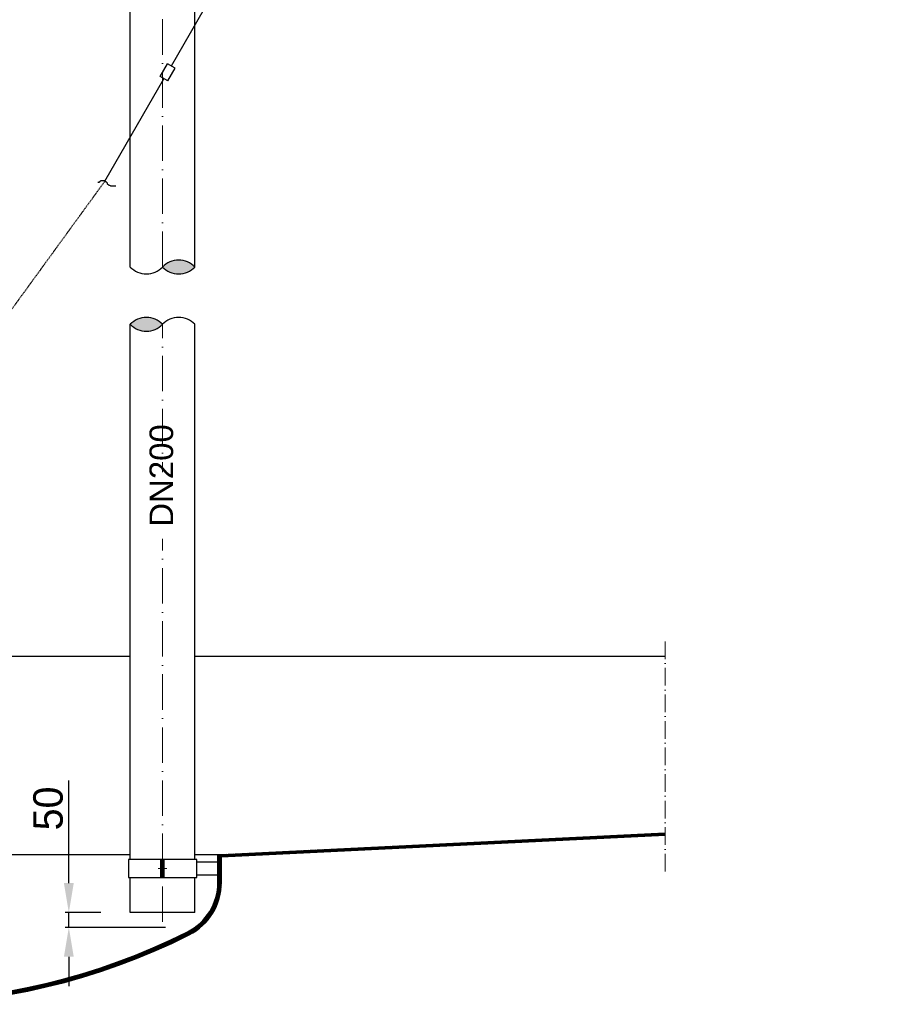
# Model space of a CAD drawing. Header units: millimetres. Extents: x -48448 to 452754, y -13941 to 17062.
# Tile 50 of 256: x -5676 to -2707, y -1011 to 2330. Entities that reach past the tile are written whole.
import ezdxf

# ---------------------------------------------------------------- set-up
doc = ezdxf.new("R2010")
doc.units = ezdxf.units.MM
doc.linetypes.add('ACAD_ISO10W100', pattern=[18, 12, -3, 0, -3])
doc.linetypes.add('HIDDEN', pattern=[0.375, 0.25, -0.125])
doc.layers.add('Bemaßung', color=7, linetype='Continuous', lineweight=13)
doc.layers.add('Beschriftung', color=7, linetype='Continuous')
doc.styles.add('LBB3.5M1000', font='isocp.shx', dxfattribs={"height": 3.5})
doc.dimstyles.new('DIN', dxfattribs={"dimtxt": 2.5, "dimasz": 2.5, "dimexe": 1.25, "dimexo": 0.625, "dimtad": 1, "dimtih": 1, "dimdec": 4, "dimdsep": 46, "dimlunit": 6, "dimtxsty": 'Standard', "dimcen": 2.5, "dimadec": 0, "dimazin": 0, "dimtfac": 1, "dimtdec": 4, "dimtmove": 0, "dimatfit": 3, "dimfxl": 0, "dimtvp": 1, "dimtolj": 1, "dimtzin": 0, "dimarcsym": 0})

# ---------------------------------------------------------------- blocks, each defined once
blk = doc.blocks.new('*D44')
at = {"layer": 'Bemaßung', "color": 0, "lineweight": -2, "transparency": 16777216}
for p, q in [((-5509.1, -599.4), (-5509.1, -251)), ((-5400.5, -699.4), (-5521.6, -699.4)), ((-5509.1, -749.4), (-5509.1, -699.4)), ((-5181.4, -749.4), (-5521.6, -749.4)), ((-5509.1, -849.4), (-5509.1, -949.4))]:
    blk.add_line(p, q, dxfattribs=at)
at = {"layer": 'Bemaßung', "color": 0, "transparency": 16777216}
for points in [[(-5525.7, -599.4), (-5492.4, -599.4), (-5509.1, -699.4)], [(-5525.7, -849.4), (-5492.4, -849.4), (-5509.1, -749.4)]]:
    blk.add_solid(points, dxfattribs=at)
at = {"layer": 'DEFPOINTS', "color": 0, "transparency": 16777216}
for p in [(-5300.5, -699.4), (-5509.1, -749.4), (-5081.4, -749.4)]:
    blk.add_point(p, dxfattribs=at)
at = {"layer": 'Bemaßung', "color": 0, "transparency": 16777216, "insert": (-5579.1, -346), "char_height": 100, "attachment_point": 5, "rotation": 90}
blk.add_mtext('\\A1;50', dxfattribs=at)

msp = doc.modelspace()

# ---------------------------------------------------------------- hatches: boundary and pattern name
h = msp.add_hatch(color=256)
h.dxf.hatch_style = 1
h.paths.add_polyline_path([(-5190.932, 1491.152, 0.43057008), (-5081.382, 1491.152, 0.43057008)])
h = msp.add_hatch(color=256)
h.dxf.hatch_style = 1
h.paths.add_polyline_path([(-5190.932, 1296.718, 0.43057008), (-5300.482, 1296.718, 0.43057008)])
at = {"lineweight": 5}
h = msp.add_hatch(dxfattribs=at)
h.set_pattern_fill('ANSI31', color=256)
h.set_pattern_definition([(45, (8467.4777, 504.0797), (-2.245064, 2.245064), [])])
h.paths.add_polyline_path([(-4990.932, -502.605), (-4990.932, -510.601), (-3484.937, -437.107), (-3484.937, -429.11)])
h = msp.add_hatch(dxfattribs=at)
h.set_pattern_fill('ANSI31', color=256, angle=90)
h.set_pattern_definition([(135, (8467.4777, 0), (-2.245064, -2.245064), [])])
h.paths.add_polyline_path([(-7178.932, -596.633), (-7178.932, -502.576), (-7190.932, -502.576), (-7190.932, -536.751), (-7190.932, -596.633, 0.27545632), (-7086.05, -772.566), (-7066.964, -768.816, -0.00109503), (-7075.532, -764.522, -0.2832369)])
h.paths.add_polyline_path([(-7066.964, -768.816), (-7086.05, -772.566, 0.00721748), (-7080.932, -775.239, 0.23771432), (-5100.932, -775.239, 0.2832369), (-4990.932, -596.633), (-4990.932, -502.576), (-5002.932, -502.576), (-5002.932, -596.633, -0.2832369), (-5106.332, -764.522, -0.23655772)])

# ---------------------------------------------------------------- linework, layer by layer
at = {"linetype": 'ACAD_ISO10W100', "lineweight": 18, "ltscale": 10}
for p, q in [((-5190.932, 1491.152), (-5190.932, 4712.107)), ((-5190.932, -731.276), (-5190.932, 1296.718)), ((-5205.362, -549.604), (-5176.501, -549.604))]:
    msp.add_line(p, q, dxfattribs=at)
at = {"linetype": 'Continuous', "lineweight": -2, "ltscale": 10}
for p, q in [((-5300.482, 1491.152), (-5300.482, 2574.77)), ((-5081.382, 1491.152), (-5081.382, 2574.77)), ((-5300.482, -518.743), (-5300.482, 1296.718)), ((-5081.382, -518.743), (-5081.382, 1296.718)), ((-5300.482, -699.416), (-5300.482, -580.465)), ((-5081.382, -699.416), (-5081.382, -580.465)), ((-5081.382, -699.416), (-5300.482, -699.416))]:
    msp.add_line(p, q, dxfattribs=at)
at = {"linetype": 'Continuous', "ltscale": 10}
for p, q in [((-5161.078, 2173.387), (-4946.54, 2544.977)), ((-5199.068, 2137.586), (-5174.068, 2180.887)), ((-5148.088, 2165.887), (-5174.068, 2180.887)), ((-5173.088, 2122.586), (-5148.088, 2165.887)), ((-5386.998, 1782.082), (-5186.078, 2130.086)), ((-5173.088, 2122.586), (-5199.068, 2137.586))]:
    msp.add_line(p, q, dxfattribs=at)
at = {"linetype": 'HIDDEN', "ltscale": 10}
msp.add_line((-5386.998, 1782.082), (-6148.068, 735.963), dxfattribs=at)
at = {"linetype": 'ACAD_ISO10W100', "lineweight": 13, "ltscale": 5}
msp.add_line((-3484.937, 220.873), (-3484.937, -562.834), dxfattribs=at)
for p, q in [((-5846.482, 170.873), (-5300.482, 170.873)), ((-5081.382, 170.873), (-3484.937, 170.873)), ((-4990.932, -502.605), (-3484.937, -429.11)), ((-4990.932, -510.601), (-3484.937, -437.107)), ((-5742.907, -502.576), (-5300.482, -502.576)), ((-5081.382, -502.576), (-4990.932, -502.576)), ((-5002.932, -596.633), (-5002.932, -502.576)), ((-4990.932, -596.633), (-4990.932, -502.576))]:
    msp.add_line(p, q)
at = {"linetype": 'Continuous', "lineweight": -2, "ltscale": 10}
for points in [[(-5193.137, -518.743), (-5306.818, -518.743), (-5306.818, -580.465), (-5193.137, -580.465)], [(-5188.428, -580.465), (-5074.748, -580.465), (-5074.748, -518.743), (-5188.428, -518.743)]]:
    msp.add_lwpolyline(points, dxfattribs=at)
for points in [[(-5193.137, -580.465), (-5196.597, -580.465), (-5196.597, -518.743), (-5193.137, -518.743)], [(-5188.428, -580.465), (-5184.968, -580.465), (-5184.968, -518.743), (-5188.428, -518.743)], [(-5074.748, -526.887), (-5002.932, -526.887), (-5002.932, -572.322), (-5074.748, -572.322)]]:
    msp.add_lwpolyline(points, close=True, dxfattribs=at)
at = {"linetype": 'Continuous', "ltscale": 10}
for centre, start, end in [((-5136.157, 1439.337), 43.40947, 136.59053), ((-5245.707, 1542.967), 223.40947, 316.59053), ((-5136.157, 1542.967), 223.40947, 316.59053), ((-5245.707, 1244.903), 43.40947, 136.59053), ((-5136.157, 1244.903), 43.40947, 136.59053), ((-5245.707, 1348.533), 223.40947, 316.59053)]:
    msp.add_arc(centre, 75.4, start, end, dxfattribs=at)
for centre, radius, start, end in [((-5190.932, -596.633), 188, 296.743684, 0), ((-5190.932, -596.633), 200, 296.743684, 0), ((-6090.932, 1189.424), 2188, 243.256316, 296.743684), ((-6090.932, 1189.424), 2200, 243.256316, 296.743684)]:
    msp.add_arc(centre, radius, start, end)
msp.add_open_spline([(-5410.785, 1779.137), (-5409.891, 1779.137), (-5408.996, 1779.137), (-5408.102, 1779.137), (-5407.207, 1779.137), (-5406.313, 1779.137), (-5405.418, 1779.137), (-5404.55, 1779.137), (-5406.095, 1781.384), (-5405.418, 1781.74), (-5404.721, 1782.108), (-5403.432, 1781.373), (-5402.735, 1781.74), (-5401.763, 1782.252), (-5401.297, 1784.344), (-5400.051, 1784.344), (-5399.156, 1784.344), (-5398.262, 1784.344), (-5397.367, 1784.344), (-5396.473, 1784.344), (-5395.578, 1784.344), (-5394.684, 1784.344), (-5393.789, 1784.344), (-5392.895, 1784.344), (-5392, 1784.344), (-5391.105, 1784.344), (-5390.211, 1784.344), (-5389.316, 1784.344), (-5388.07, 1784.344), (-5387.703, 1782.174), (-5386.633, 1781.74), (-5385.864, 1781.429), (-5384.591, 1782.363), (-5383.949, 1781.74), (-5383.055, 1780.873), (-5382.16, 1780.005), (-5381.265, 1779.137), (-5380.371, 1778.27), (-5379.476, 1777.402), (-5378.582, 1776.534), (-5377.959, 1775.93), (-5379.205, 1774.535), (-5378.582, 1773.931), (-5377.687, 1773.063), (-5376.793, 1772.196), (-5375.898, 1771.328), (-5375.004, 1770.46), (-5374.109, 1769.592), (-5373.214, 1768.725), (-5372.572, 1768.102), (-5371.299, 1769.036), (-5370.531, 1768.725), (-5369.461, 1768.291), (-5369.094, 1766.122), (-5367.847, 1766.122), (-5366.953, 1766.122), (-5366.058, 1766.122), (-5365.164, 1766.122), (-5363.374, 1766.122), (-5361.585, 1766.122), (-5359.796, 1766.122), (-5358.007, 1766.122), (-5356.218, 1766.122), (-5354.429, 1766.122), (-5353.534, 1766.122), (-5352.64, 1766.122), (-5351.745, 1766.122), (-5350.851, 1766.122), (-5349.956, 1766.122), (-5349.062, 1766.122)], degree=3, knots=[0, 0, 0, 0, 0.03611078, 0.03611078, 0.03611078, 0.07222291, 0.07222291, 0.07222291, 0.10725047, 0.10725047, 0.10725047, 0.14336125, 0.14336125, 0.14336125, 0.19367043, 0.19367043, 0.19367043, 0.22978255, 0.22978255, 0.22978255, 0.26589333, 0.26589333, 0.26589333, 0.30200546, 0.30200546, 0.30200546, 0.33811624, 0.33811624, 0.33811624, 0.38842638, 0.38842638, 0.38842638, 0.42453716, 0.42453716, 0.42453716, 0.4748454, 0.4748454, 0.4748454, 0.52515554, 0.52515554, 0.52515554, 0.5601831, 0.5601831, 0.5601831, 0.61049228, 0.61049228, 0.61049228, 0.66080148, 0.66080148, 0.66080148, 0.69691226, 0.69691226, 0.69691226, 0.7472205, 0.7472205, 0.7472205, 0.78333263, 0.78333263, 0.78333263, 0.85555553, 0.85555553, 0.85555553, 0.92777844, 0.92777844, 0.92777844, 0.96388922, 0.96388922, 0.96388922, 1, 1, 1, 1], dxfattribs=at)

# ---------------------------------------------------------------- dimensions: what is measured, and where the dimension line sits
at = {"layer": 'Bemaßung'}
dim = msp.add_linear_dim(base=(-5509.081, -749.416), p1=(-5300.482, -699.416), p2=(-5081.382, -749.416), angle=90, dimstyle='DIN', override={"dimscale": 10, "dimtxt": 10, "dimasz": 10, "dimexo": 10, "dimgap": 2, "dimdec": 2, "dimsah": 1, "dimtdec": 2}, dxfattribs=at)
dim.commit()
dim.dimension.update_dxf_attribs({"geometry": '*D44', "text_midpoint": (-5509.081, -346.037), "dimtype": 160})

# ---------------------------------------------------------------- next in the draw order: texts
at = {"layer": 'Beschriftung', "attachment_point": 1, "style": 'LBB3.5M1000', "bg_fill": 2}
for s, insert, char_height, width, rotation in [('{\\fArial|b0|i0|c0|p34;DN200}', (-5235.051, 609.901), 80, 144.48459, 90), ('\\pi166.6;{\\fArial|b0|i0|c0|p34;SLOPE\\P\\pi10.378;0,5% GEFÄLLE}', (-8417.754, 6.091), 60, 604.46642, 0.572544)]:
    msp.add_mtext(s, dxfattribs=dict(at, insert=insert, char_height=char_height, width=width, rotation=rotation))

doc.saveas('drawing.dxf')
